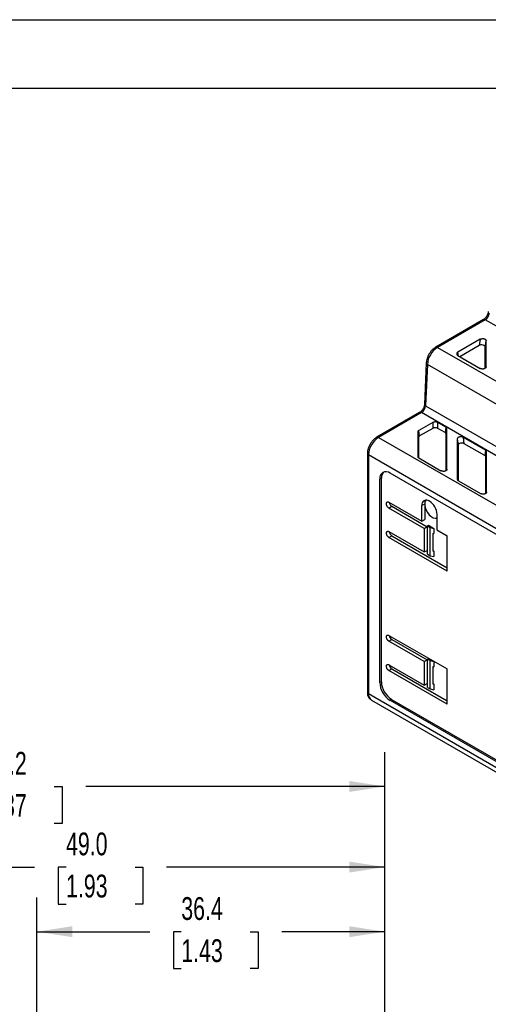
# Model space of a CAD drawing. Header units: millimetres. Extents: x 0 to 314, y 0 to 243.
# Tile 9 of 13: x 198 to 247, y 140 to 243. Entities that reach past the tile are written whole.
import ezdxf

# ---------------------------------------------------------------- set-up
doc = ezdxf.new("R2010")
doc.units = ezdxf.units.MM
doc.header["$LTSCALE"] = 1.125
doc.layers.add('DIMENSIONS', color=140, linetype='Continuous', lineweight=25)
doc.layers.add('TEXT', color=140, linetype='Continuous', lineweight=25)
doc.styles.add('SLDTEXTSTYLE0', font='TXT', dxfattribs={"width": 0.7})
doc.dimstyles.new('SLDDIMSTYLE0', dxfattribs={"dimtxt": 2.427759, "dimasz": 3.71475, "dimexe": 0, "dimexo": 0.0625, "dimgap": 0.60694, "dimtad": 0, "dimtih": 1, "dimtoh": 1, "dimdec": 1, "dimrnd": 1e-09, "dimzin": 12, "dimdsep": 46, "dimtxsty": 'SLDTEXTSTYLE0', "dimsah": 1, "dimcen": 0.09, "dimadec": 0, "dimazin": 3, "dimtfac": 1, "dimtdec": 1, "dimtofl": 0, "dimtmove": 0, "dimatfit": 3, "dimfxl": 0, "dimfrac": 2, "dimtolj": 1, "dimtzin": 12, "dimarcsym": 0})
doc.dimstyles.new('SLDDIMSTYLE1', dxfattribs={"dimtxt": 2.427759, "dimasz": 3.71475, "dimexe": 0, "dimexo": 0.0625, "dimgap": 0.60694, "dimtad": 0, "dimtih": 1, "dimtoh": 1, "dimdec": 1, "dimrnd": 1e-09, "dimzin": 4, "dimdsep": 46, "dimtxsty": 'SLDTEXTSTYLE0', "dimsah": 1, "dimcen": 0.09, "dimadec": 0, "dimazin": 1, "dimtfac": 1, "dimtdec": 1, "dimtofl": 0, "dimtmove": 0, "dimatfit": 3, "dimfxl": 0, "dimfrac": 2, "dimtolj": 1, "dimtzin": 12, "dimarcsym": 0})

# ---------------------------------------------------------------- blocks, each defined once
blk = doc.blocks.new('_D_8')
at = {"layer": 'DIMENSIONS'}
for p, q in [((199.55, 126.63), (199.55, 151.2)), ((235.93, 127.66), (235.93, 151.2)), ((199.55, 147.63), (211.36, 147.63)), ((214.65, 147.63), (213.83, 147.63)), ((213.83, 147.63), (213.83, 143.77)), ((221.86, 147.63), (222.68, 147.63)), ((222.68, 147.63), (222.68, 143.77)), ((235.93, 147.63), (225.15, 147.63)), ((213.83, 143.77), (214.65, 143.77)), ((222.68, 143.77), (221.86, 143.77))]:
    blk.add_line(p, q, dxfattribs=at)
for points in [[(199.55, 147.63), (203.26, 147.06), (203.26, 148.2)], [(235.93, 147.63), (232.21, 148.2), (232.21, 147.06)]]:
    blk.add_solid(points, dxfattribs=at)
at = {"layer": 'DIMENSIONS', "char_height": 2.381, "attachment_point": 1, "style": 'SLDTEXTSTYLE0'}
for s, insert in [('36.4', (214.65, 151.24)), ('1.43', (214.65, 146.84))]:
    blk.add_mtext(s, dxfattribs=dict(at, insert=insert))
blk = doc.blocks.new('_D_9')
at = {"layer": 'DIMENSIONS'}
for p, q in [((186.97, 117.08), (186.97, 157.95)), ((235.93, 127.66), (235.93, 157.95)), ((186.97, 154.38), (199.32, 154.38)), ((202.61, 154.38), (201.79, 154.38)), ((201.79, 154.38), (201.79, 150.52)), ((209.82, 154.38), (210.63, 154.38)), ((210.63, 154.38), (210.63, 150.52)), ((235.93, 154.38), (213.11, 154.38)), ((201.79, 150.52), (202.61, 150.52)), ((210.63, 150.52), (209.82, 150.52))]:
    blk.add_line(p, q, dxfattribs=at)
for points in [[(186.97, 154.38), (190.68, 153.81), (190.68, 154.95)], [(235.93, 154.38), (232.21, 154.95), (232.21, 153.81)]]:
    blk.add_solid(points, dxfattribs=at)
at = {"layer": 'DIMENSIONS', "char_height": 2.381, "attachment_point": 1, "style": 'SLDTEXTSTYLE0'}
for s, insert in [('49.0', (202.61, 157.99)), ('1.93', (202.61, 153.59))]:
    blk.add_mtext(s, dxfattribs=dict(at, insert=insert))
blk = doc.blocks.new('_D_10')
at = {"layer": 'DIMENSIONS'}
for p, q in [((175.73, 114.32), (175.73, 166.37)), ((235.93, 127.66), (235.93, 166.37)), ((175.73, 162.8), (190.88, 162.8)), ((194.17, 162.8), (193.36, 162.8)), ((193.36, 162.8), (193.36, 158.94)), ((201.38, 162.8), (202.2, 162.8)), ((202.2, 162.8), (202.2, 158.94)), ((235.93, 162.8), (204.67, 162.8)), ((193.36, 158.94), (194.17, 158.94)), ((202.2, 158.94), (201.38, 158.94))]:
    blk.add_line(p, q, dxfattribs=at)
for points in [[(175.73, 162.8), (179.44, 162.23), (179.44, 163.37)], [(235.93, 162.8), (232.21, 163.37), (232.21, 162.23)]]:
    blk.add_solid(points, dxfattribs=at)
at = {"layer": 'DIMENSIONS', "char_height": 2.381, "attachment_point": 1, "style": 'SLDTEXTSTYLE0'}
for s, insert in [('60.2', (194.17, 166.41)), ('2.37', (194.17, 162.01))]:
    blk.add_mtext(s, dxfattribs=dict(at, insert=insert))

msp = doc.modelspace()

# ---------------------------------------------------------------- linework, layer by layer
at = {"color": 7, "linetype": 'Continuous'}
msp.add_line((0, 242.89), (314.33, 242.89), dxfattribs=at)
for p, q in [((246.23, 211.56), (241.23, 208.68)), ((246.41, 211.55), (241.42, 208.66)), ((247.9, 210.69), (246.41, 211.55)), ((245.86, 209.51), (243.54, 208.17)), ((245.77, 208.85), (243.75, 207.69)), ((245.86, 209.51), (245.77, 208.85)), ((246.4, 208.7), (246.49, 209.36)), ((246.49, 206.62), (246.49, 209.36)), ((241.42, 208.66), (278.01, 187.54)), ((243.43, 208.02), (243.43, 207.95)), ((243.43, 208.02), (243.46, 207.89)), ((243.61, 207.76), (243.54, 208.17)), ((243.54, 207.8), (245.86, 206.46)), ((246.4, 206.47), (246.4, 208.7)), ((240.25, 207.04), (240.06, 202.71)), ((240.36, 206.89), (240.17, 202.56)), ((276.95, 185.76), (240.36, 206.89)), ((246.49, 206.62), (246.48, 206.56)), ((239.55, 201.86), (235.08, 199.28)), ((239.74, 201.85), (235.27, 199.26)), ((276.33, 180.72), (239.74, 201.85)), ((240.17, 202.56), (276.76, 181.43)), ((240.92, 200.81), (239.46, 199.97)), ((240.92, 200.81), (240.92, 200.2)), ((242.3, 200.32), (241.44, 200.81)), ((241.44, 200.2), (241.44, 200.81)), ((239.35, 199.82), (239.35, 197.27)), ((239.35, 199.82), (239.44, 199.26)), ((239.55, 199.41), (239.46, 199.97)), ((240.92, 200.2), (239.55, 199.41)), ((242.21, 199.76), (241.44, 200.2)), ((242.3, 200.32), (242.21, 199.76)), ((242.32, 199.61), (242.41, 200.16)), ((242.32, 195.79), (242.32, 199.61)), ((242.41, 195.93), (242.41, 200.16)), ((235.27, 199.26), (271.86, 178.14)), ((239.44, 199.26), (239.44, 197.13)), ((243.49, 199.11), (243.49, 194.88)), ((243.49, 199.11), (243.58, 198.45)), ((246.44, 197.93), (244.12, 199.26)), ((244.21, 198.6), (244.12, 199.26)), ((246.35, 197.37), (244.21, 198.6)), ((234.1, 197.58), (234.1, 172.65)), ((243.58, 198.45), (243.58, 194.74)), ((246.44, 197.93), (246.35, 197.37)), ((246.46, 197.22), (246.55, 197.77)), ((246.55, 193.54), (246.55, 197.77)), ((270.8, 176.3), (234.2, 197.43)), ((234.2, 197.43), (234.2, 172.5)), ((239.46, 197.12), (241.77, 195.78)), ((246.46, 193.4), (246.46, 197.22)), ((268.54, 177.01), (236.46, 195.53)), ((242.41, 195.93), (242.4, 195.88)), ((235.56, 194.99), (235.38, 194.91)), ((235.38, 173.66), (235.38, 194.91)), ((235.56, 173.74), (235.56, 194.99)), ((243.6, 194.73), (245.91, 193.39)), ((246.55, 193.54), (246.54, 193.49)), ((236.35, 192.48), (239.77, 190.51)), ((236.35, 191.87), (236.64, 192.07)), ((240.04, 189.74), (236.35, 191.87)), ((236.64, 192.07), (240.34, 189.93)), ((240.08, 192.3), (239.77, 192.13)), ((239.77, 190.51), (239.77, 192.13)), ((240.08, 192.3), (240.08, 192.19)), ((240.08, 192.19), (240.08, 190.67)), ((239.77, 190.51), (240.08, 190.67)), ((241.36, 191.21), (241.36, 189.59)), ((236.35, 189.42), (240.04, 187.29)), ((240.04, 189.74), (240.34, 189.93)), ((240.04, 189.74), (240.04, 187.29)), ((240.34, 189.93), (240.34, 187.44)), ((240.38, 190.01), (240.49, 190.08)), ((240.38, 190.01), (240.65, 189.86)), ((240.38, 187.05), (240.38, 190.01)), ((240.49, 190.08), (241.03, 189.76)), ((240.65, 189.86), (241.03, 189.76)), ((240.65, 186.9), (240.65, 189.86)), ((241.03, 189.76), (241.03, 189.21)), ((241.36, 189.59), (242.43, 188.97)), ((236.35, 188.81), (236.64, 188.99)), ((242.43, 185.3), (236.35, 188.81)), ((236.64, 188.99), (242.43, 185.65)), ((240.93, 189.23), (241.03, 189.21)), ((240.93, 189.23), (240.93, 187.39)), ((240.96, 187.41), (240.96, 189.22)), ((242.43, 185.3), (242.43, 188.97)), ((240.04, 187.29), (240.34, 187.44)), ((240.93, 187.39), (240.96, 187.41)), ((241.03, 187.37), (240.93, 187.39)), ((240.96, 187.41), (241.03, 187.37)), ((241.03, 187.37), (241.03, 186.81)), ((240.38, 187.05), (240.65, 186.9)), ((240.65, 186.9), (241.03, 186.81)), ((236.35, 178.58), (242.43, 175.07)), ((236.35, 177.97), (236.64, 178.16)), ((240.04, 175.84), (236.35, 177.97)), ((236.64, 178.16), (240.34, 176.03)), ((240.04, 175.84), (240.34, 176.03)), ((240.34, 176.03), (240.34, 173.54)), ((240.38, 176.11), (240.49, 176.18)), ((240.38, 176.11), (240.65, 175.95)), ((240.38, 173.15), (240.38, 176.11)), ((241.03, 175.86), (240.49, 176.18)), ((240.65, 175.95), (241.03, 175.86)), ((240.65, 173), (240.65, 175.95)), ((236.35, 175.52), (240.04, 173.39)), ((236.35, 174.91), (236.64, 175.09)), ((242.43, 171.4), (236.35, 174.91)), ((236.64, 175.09), (242.43, 171.75)), ((240.04, 175.84), (240.04, 173.39)), ((240.93, 175.33), (241.03, 175.31)), ((240.93, 175.33), (240.93, 173.49)), ((240.96, 173.51), (240.96, 175.32)), ((241.03, 175.86), (241.03, 175.31)), ((242.43, 171.4), (242.43, 175.07)), ((235.38, 173.66), (235.56, 173.74)), ((240.04, 173.39), (240.34, 173.54)), ((240.38, 173.15), (240.65, 173)), ((240.65, 173), (241.03, 172.91)), ((240.93, 173.49), (240.96, 173.51)), ((241.03, 173.47), (240.93, 173.49)), ((240.96, 173.51), (241.03, 173.47)), ((241.03, 173.47), (241.03, 172.91)), ((234.2, 172.5), (270.8, 151.38)), ((234.52, 171.81), (271.11, 150.69)), ((236.62, 171.9), (236.46, 171.8)), ((236.46, 171.8), (268.55, 153.27)), ((236.62, 171.9), (268.7, 153.38))]:
    msp.add_line(p, q)
at = {"flags": 128}
msp.add_lwpolyline([(240.08, 192.19), (240.13, 191.93), (240.23, 191.66), (240.38, 191.4), (240.56, 191.17), (240.76, 190.99), (240.97, 190.87), (241.18, 190.82), (241.36, 190.84), (241.36, 190.84)], dxfattribs=at)
for centre, radius, start, end in [((245.91, 212.33), 0.929, 302.7341, 355.5335), ((246.3, 211.39), 0.189, 54.3824, 114.3071), ((242.67, 206.71), 2.32, 122.7341, 175.5335), ((241.31, 208.51), 0.189, 54.3837, 114.292), ((240.42, 207.05), 0.174, 182.5363, 248.4144), ((240.24, 202.72), 0.18, 183.9683, 247.2325), ((239.63, 201.69), 0.189, 54.3824, 114.3071), ((239.24, 202.63), 0.929, 302.7341, 355.5335), ((236.51, 197.32), 2.31, 122.6055, 177.3945), ((235.16, 199.11), 0.189, 54.3837, 114.292), ((234.27, 197.59), 0.18, 184.0406, 247.2625), ((236.04, 195.01), 0.664, 50.7967, 189.214), ((236.32, 195.06), 0.77, 129.3376, 185.2959), ((240.26, 192.21), 0.491, 50.7967, 189.214), ((240.72, 192.34), 0.639, 146.1987, 183.6648), ((239.64, 191.13), 1.73, 2.6055, 57.3945), ((237.72, 173.76), 2.34, 182.6055, 237.3945), ((237.86, 173.85), 2.31, 182.6055, 237.3945), ((234.28, 172.67), 0.189, 185.6948, 245.6253), ((234.92, 172.41), 0.719, 172.7442, 235.9436)]:
    msp.add_arc(centre, radius, start, end)
for centre, major_axis, ratio, start_param, end_param in [((246.02, 208.69), (0.379, 0.016), 0.602386, 6.257652, 8.568114), ((241.18, 200.05), (0.375, 0), 0.58858, 0.795089, 2.346509), ((241.94, 199.61), (0.379, 0.003), 0.5726, 6.27923, 7.056539), ((239.82, 199.26), (0.379, -0.003), 0.5726, 2.368196, 3.145538), ((243.96, 198.44), (0.379, -0.016), 0.602386, 0.856975, 3.167126), ((246.08, 197.22), (0.379, 0.003), 0.5726, 6.27923, 7.056539), ((236.64, 192.36), (-0.18, 0.312), 0.577206, 0.947272, 2.356813), ((236.64, 189.29), (-0.18, 0.312), 0.577558, 0.905246, 2.355496), ((236.64, 178.46), (-0.18, 0.312), 0.577206, 0.947272, 2.356813), ((236.64, 175.38), (-0.18, 0.312), 0.577558, 0.905246, 2.355496)]:
    msp.add_ellipse(centre, major_axis=major_axis, ratio=ratio, start_param=start_param, end_param=end_param)
for points, knots in [([(246.73, 212.41), (246.73, 212.39), (246.72, 212.32), (246.69, 212.18), (246.62, 212.01), (246.52, 211.84), (246.4, 211.7), (246.3, 211.61), (246.24, 211.57), (246.23, 211.56)], [0, 0, 0, 0, 0.08445, 0.247104, 0.414652, 0.585645, 0.756821, 0.9242, 1, 1, 1, 1]), ([(245.86, 209.51), (245.87, 209.52), (245.9, 209.53), (245.94, 209.55), (245.99, 209.56), (246.04, 209.57), (246.1, 209.58), (246.18, 209.58), (246.27, 209.57), (246.35, 209.54), (246.41, 209.5), (246.46, 209.46), (246.49, 209.41), (246.49, 209.38), (246.49, 209.36)], [0, 0, 0, 0, 0.060272, 0.119148, 0.177693, 0.236994, 0.298092, 0.397011, 0.500099, 0.600977, 0.702091, 0.801568, 0.899145, 1, 1, 1, 1]), ([(241.23, 208.68), (241.19, 208.65), (241.07, 208.58), (240.88, 208.42), (240.69, 208.2), (240.52, 207.95), (240.39, 207.68), (240.3, 207.4), (240.26, 207.19), (240.25, 207.07), (240.25, 207.04)], [0, 0, 0, 0, 0.081699, 0.228571, 0.374923, 0.520765, 0.666713, 0.813637, 0.954117, 1, 1, 1, 1]), ([(243.54, 208.17), (243.53, 208.17), (243.51, 208.15), (243.48, 208.13), (243.46, 208.11), (243.45, 208.08), (243.44, 208.05), (243.43, 208.03), (243.43, 208.02)], [0, 0, 0, 0, 0.166769, 0.333415, 0.5, 0.666585, 0.833231, 1, 1, 1, 1]), ([(243.43, 207.95), (243.43, 207.94), (243.44, 207.93), (243.45, 207.9), (243.46, 207.87), (243.48, 207.85), (243.51, 207.82), (243.53, 207.81), (243.54, 207.8)], [0, 0, 0, 0, 0.166769, 0.333415, 0.5, 0.666585, 0.833231, 1, 1, 1, 1]), ([(246.49, 206.62), (246.49, 206.61), (246.49, 206.59), (246.48, 206.56), (246.46, 206.53), (246.44, 206.5), (246.4, 206.47), (246.35, 206.44), (246.27, 206.41), (246.18, 206.4), (246.09, 206.4), (246.01, 206.41), (245.93, 206.43), (245.88, 206.45), (245.86, 206.46)], [0, 0, 0, 0, 0.060272, 0.119148, 0.177693, 0.236994, 0.298092, 0.397011, 0.500099, 0.600977, 0.702091, 0.801568, 0.899145, 1, 1, 1, 1]), ([(240.06, 202.71), (240.05, 202.69), (240.05, 202.62), (240.02, 202.48), (239.95, 202.31), (239.85, 202.14), (239.73, 202), (239.62, 201.91), (239.57, 201.88), (239.55, 201.86)], [0, 0, 0, 0, 0.08445, 0.247104, 0.414652, 0.585645, 0.756821, 0.9242, 1, 1, 1, 1]), ([(241.44, 200.81), (241.43, 200.82), (241.4, 200.83), (241.36, 200.85), (241.32, 200.86), (241.27, 200.87), (241.22, 200.87), (241.16, 200.87), (241.08, 200.87), (240.99, 200.85), (240.94, 200.82), (240.92, 200.81)], [0, 0, 0, 0, 0.087609, 0.173674, 0.258234, 0.341334, 0.42302, 0.503338, 0.662006, 0.827444, 1, 1, 1, 1]), ([(239.46, 199.97), (239.44, 199.96), (239.42, 199.95), (239.4, 199.92), (239.37, 199.9), (239.36, 199.87), (239.35, 199.84), (239.35, 199.82), (239.35, 199.82)], [0, 0, 0, 0, 0.166769, 0.333415, 0.5, 0.666585, 0.833231, 1, 1, 1, 1]), ([(242.41, 200.16), (242.41, 200.17), (242.41, 200.19), (242.4, 200.22), (242.38, 200.25), (242.36, 200.27), (242.33, 200.29), (242.31, 200.31), (242.3, 200.32)], [0, 0, 0, 0, 0.166771, 0.333418, 0.500003, 0.666587, 0.833232, 1, 1, 1, 1]), ([(235.08, 199.28), (235.04, 199.25), (234.92, 199.18), (234.73, 199.02), (234.54, 198.8), (234.37, 198.55), (234.24, 198.28), (234.14, 197.99), (234.1, 197.76), (234.1, 197.62), (234.1, 197.58)], [0, 0, 0, 0, 0.0789016, 0.2207438, 0.3620833, 0.5029308, 0.643881, 0.7857739, 0.9296131, 1, 1, 1, 1]), ([(244.12, 199.26), (244.11, 199.27), (244.08, 199.28), (244.03, 199.3), (243.99, 199.31), (243.94, 199.32), (243.89, 199.33), (243.84, 199.33), (243.8, 199.33), (243.76, 199.32), (243.7, 199.31), (243.63, 199.29), (243.55, 199.24), (243.5, 199.18), (243.49, 199.14), (243.49, 199.11)], [0, 0, 0, 0, 0.0634, 0.124607, 0.183672, 0.240649, 0.295599, 0.348591, 0.3997, 0.449012, 0.49662, 0.608731, 0.729424, 0.859607, 1, 1, 1, 1]), ([(246.55, 197.77), (246.55, 197.78), (246.55, 197.8), (246.54, 197.83), (246.52, 197.86), (246.5, 197.88), (246.47, 197.9), (246.45, 197.92), (246.44, 197.93)], [0, 0, 0, 0, 0.1667709, 0.333418, 0.500003, 0.6665872, 0.8332324, 1, 1, 1, 1]), ([(239.35, 197.27), (239.35, 197.26), (239.35, 197.24), (239.36, 197.21), (239.37, 197.19), (239.4, 197.16), (239.42, 197.14), (239.44, 197.13), (239.46, 197.12)], [0, 0, 0, 0, 0.166769, 0.333415, 0.5, 0.666585, 0.833231, 1, 1, 1, 1]), ([(242.41, 195.93), (242.41, 195.92), (242.41, 195.9), (242.39, 195.87), (242.38, 195.84), (242.35, 195.82), (242.32, 195.79), (242.26, 195.75), (242.18, 195.73), (242.1, 195.71), (242.01, 195.71), (241.92, 195.73), (241.84, 195.75), (241.8, 195.77), (241.77, 195.78)], [0, 0, 0, 0, 0.060272, 0.119148, 0.177693, 0.236994, 0.298092, 0.397011, 0.500099, 0.600977, 0.702091, 0.801568, 0.899145, 1, 1, 1, 1]), ([(243.49, 194.88), (243.49, 194.87), (243.49, 194.85), (243.5, 194.82), (243.51, 194.8), (243.54, 194.77), (243.56, 194.75), (243.58, 194.74), (243.6, 194.73)], [0, 0, 0, 0, 0.166769, 0.333415, 0.5, 0.666585, 0.833231, 1, 1, 1, 1]), ([(246.55, 193.54), (246.55, 193.53), (246.55, 193.51), (246.53, 193.48), (246.52, 193.45), (246.49, 193.43), (246.46, 193.4), (246.4, 193.36), (246.32, 193.34), (246.24, 193.32), (246.15, 193.32), (246.06, 193.34), (245.98, 193.36), (245.94, 193.38), (245.91, 193.39)], [0, 0, 0, 0, 0.060272, 0.119148, 0.177693, 0.236994, 0.298092, 0.397011, 0.500099, 0.600977, 0.702091, 0.801568, 0.899145, 1, 1, 1, 1]), ([(236.35, 191.87), (236.33, 191.88), (236.31, 191.89), (236.27, 191.92), (236.24, 191.96), (236.21, 192), (236.17, 192.04), (236.14, 192.1), (236.11, 192.18), (236.08, 192.28), (236.08, 192.39), (236.11, 192.45), (236.14, 192.48), (236.16, 192.51), (236.2, 192.52), (236.24, 192.52), (236.26, 192.52)], [0, 0, 0, 0, 0.050803, 0.100246, 0.149336, 0.199102, 0.250533, 0.312993, 0.375864, 0.500504, 0.625143, 0.74996, 0.791487, 0.833506, 0.916429, 1, 1, 1, 1]), ([(236.35, 188.81), (236.33, 188.82), (236.31, 188.83), (236.27, 188.86), (236.24, 188.9), (236.21, 188.94), (236.17, 188.98), (236.14, 189.04), (236.11, 189.12), (236.08, 189.22), (236.08, 189.32), (236.11, 189.39), (236.14, 189.43), (236.18, 189.45), (236.21, 189.46), (236.24, 189.46), (236.26, 189.46)], [0, 0, 0, 0, 0.050731, 0.100109, 0.149137, 0.198836, 0.250192, 0.312588, 0.375404, 0.499935, 0.624487, 0.749168, 0.811484, 0.873963, 0.936488, 1, 1, 1, 1]), ([(236.26, 189.46), (236.27, 189.45), (236.3, 189.45), (236.33, 189.43), (236.35, 189.42)], [0, 0, 0, 0, 0.501275, 1, 1, 1, 1]), ([(236.35, 177.97), (236.33, 177.98), (236.31, 177.99), (236.27, 178.02), (236.24, 178.06), (236.21, 178.1), (236.17, 178.14), (236.14, 178.2), (236.11, 178.28), (236.08, 178.38), (236.08, 178.49), (236.11, 178.55), (236.14, 178.58), (236.16, 178.6), (236.2, 178.62), (236.24, 178.62), (236.26, 178.62)], [0, 0, 0, 0, 0.050803, 0.100246, 0.149336, 0.199102, 0.250533, 0.312993, 0.375864, 0.500504, 0.625143, 0.74996, 0.791487, 0.833506, 0.916429, 1, 1, 1, 1]), ([(236.35, 174.91), (236.33, 174.92), (236.31, 174.93), (236.27, 174.96), (236.24, 175), (236.21, 175.03), (236.17, 175.08), (236.14, 175.13), (236.11, 175.21), (236.08, 175.31), (236.08, 175.42), (236.11, 175.49), (236.14, 175.53), (236.18, 175.55), (236.21, 175.56), (236.24, 175.55), (236.26, 175.55)], [0, 0, 0, 0, 0.050731, 0.100109, 0.149137, 0.198836, 0.250192, 0.312588, 0.375404, 0.499935, 0.624487, 0.749168, 0.811484, 0.873963, 0.936488, 1, 1, 1, 1]), ([(236.26, 175.55), (236.27, 175.55), (236.3, 175.54), (236.33, 175.53), (236.35, 175.52)], [0, 0, 0, 0, 0.501275, 1, 1, 1, 1]), ([(234.1, 172.65), (234.1, 172.6), (234.1, 172.47), (234.14, 172.27), (234.24, 172.07), (234.36, 171.92), (234.47, 171.85), (234.52, 171.82)], [0, 0, 0, 0, 0.14532, 0.383429, 0.607827, 0.821927, 1, 1, 1, 1])]:
    msp.add_open_spline(points, degree=3, knots=knots)
for points in [[(236.26, 192.52), (236.29, 192.51), (236.32, 192.5), (236.35, 192.48)], [(236.26, 178.62), (236.29, 178.61), (236.32, 178.6), (236.35, 178.58)]]:
    msp.add_open_spline(points, degree=3)
at = {"layer": 'TEXT'}
msp.add_line((7.14, 235.74), (307.18, 235.74), dxfattribs=at)

# ---------------------------------------------------------------- dimensions: what is measured, and where the dimension line sits
at = {"layer": 'DIMENSIONS'}
for base, p1, p2, dimstyle, picture, middle in [((175.73, 162.8), (235.93, 126.23), (175.73, 112.89), 'SLDDIMSTYLE0', '_D_10', (197.78, 162.8)), ((186.97, 154.38), (235.93, 126.23), (186.97, 115.65), 'SLDDIMSTYLE1', '_D_9', (206.21, 154.38)), ((235.93, 147.63), (199.55, 125.2), (235.93, 126.23), 'SLDDIMSTYLE0', '_D_8', (218.26, 147.63))]:
    dim = msp.add_linear_dim(base=base, p1=p1, p2=p2, angle=360, dimstyle=dimstyle, dxfattribs=at)
    dim.commit()
    dim.dimension.update_dxf_attribs({"geometry": picture, "text_midpoint": middle, "dimtype": 160})

doc.saveas('drawing.dxf')
